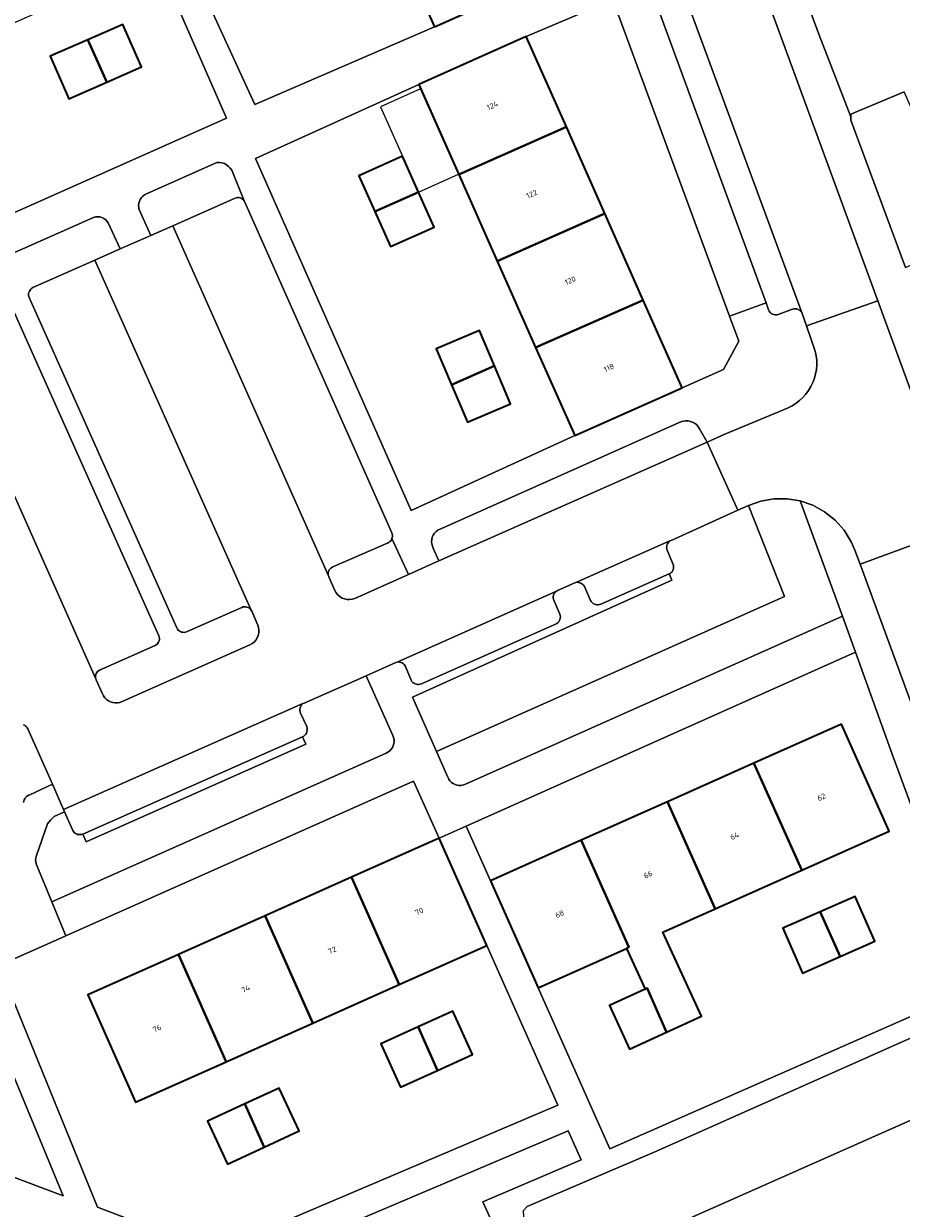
# Model space of a CAD drawing. Header units: metres. Extents: x 110065 to 112666, y 425872 to 427362.
# Tile 96 of 104: x 111628 to 111687, y 426733 to 426812. Entities that reach past the tile are written whole.
import ezdxf

# ---------------------------------------------------------------- set-up
doc = ezdxf.new("R2010")
doc.units = ezdxf.units.M
for name, color, linetype, lineweight in [('B-WE-GR-BEPLANTING_CULTUUR_HEESTERS-GV', 90, 'Continuous', 18), ('B-WE-GR-GRAS-GV', 60, 'Continuous', 13), ('B-WE-OG-BEBOUWING-GV', 7, 'Continuous', 35), ('B-WE-OG-BEBOUWING-T18', 10, 'Continuous', 18), ('B-WE-OG-BEBOUWING_LUIFEL-GV', 7, 'Continuous', 18), ('B-WE-OG-TERREIN_ERF-GV', 7, 'Continuous', 18), ('B-WE-VH-VERHARDING_BETONSTRAATSTEEN-GV', 252, 'Continuous', 18), ('B-WE-VH-VERHARDING_OPEN-GV', 252, 'Continuous', 18), ('B-WE-VH-VERHARDING_TEGEL-GV', 252, 'Continuous', 18)]:
    doc.layers.add(name, color=color, linetype=linetype, lineweight=lineweight)
doc.styles.add('NLCS-ISO-M200-T18', font='NLCS-ISO.ttf')

msp = doc.modelspace()

# ---------------------------------------------------------------- linework, layer by layer
at = {"layer": 'B-WE-GR-BEPLANTING_CULTUUR_HEESTERS-GV', "flags": 128}
for points in [[(111713.536, 426807.758), (111711.593, 426812.04), (111689.742, 426802.374), (111689.412, 426802.426), (111689.222, 426802.611), (111687.57, 426806.333), (111686.974, 426807.675), (111683.438, 426806.195), (111683.419, 426806.004), (111683.432, 426805.784), (111687.065, 426795.984), (111713.536, 426807.758), (111713.536, 426807.758)], [(111642.229, 426802.461), (111642.136, 426802.6), (111642.022, 426802.721), (111641.889, 426802.823), (111641.742, 426802.901), (111641.584, 426802.954), (111641.419, 426802.98), (111641.252, 426802.979), (111636.552, 426800.894), (111636.429, 426800.828), (111636.317, 426800.744), (111636.221, 426800.642), (111636.143, 426800.526), (111636.085, 426800.399), (111636.049, 426800.264), (111636.034, 426800.125), (111636.043, 426799.985), (111636.059, 426799.9), (111636.847, 426798.118), (111638.319, 426798.77), (111642.458, 426800.605), (111642.54, 426800.63), (111642.624, 426800.642), (111642.71, 426800.638), (111642.793, 426800.62), (111642.873, 426800.588), (111642.945, 426800.543), (111643.009, 426800.487), (111643.063, 426800.42), (111642.229, 426802.461), (111642.229, 426802.461)], [(111673.149, 426785.545), (111673.03, 426785.637), (111672.897, 426785.71), (111672.756, 426785.761), (111672.608, 426785.79), (111672.457, 426785.796), (111672.307, 426785.78), (111672.162, 426785.74), (111655.95, 426778.516), (111655.829, 426778.426), (111655.724, 426778.316), (111655.64, 426778.19), (111655.579, 426778.052), (111655.542, 426777.905), (111655.531, 426777.755), (111655.546, 426777.604), (111655.585, 426777.461), (111655.647, 426777.327), (111656.012, 426776.472), (111673.878, 426784.374), (111673.361, 426785.273), (111673.301, 426785.372), (111673.23, 426785.463), (111673.149, 426785.545), (111673.149, 426785.545)], [(111680.056, 426780.468), (111679.19, 426780.611), (111678.312, 426780.607), (111677.447, 426780.457), (111676.619, 426780.165), (111679.013, 426774.121), (111655.854, 426763.803), (111656.613, 426762.087), (111656.675, 426761.961), (111656.756, 426761.847), (111656.855, 426761.748), (111656.969, 426761.665), (111657.095, 426761.603), (111657.229, 426761.562), (111657.368, 426761.543), (111657.508, 426761.547), (111657.652, 426761.575), (111657.789, 426761.627), (111682.869, 426772.813), (111680.056, 426780.468), (111680.056, 426780.468)], [(111654.004, 426775.567), (111652.893, 426777.962), (111652.86, 426777.89), (111652.817, 426777.824), (111652.763, 426777.766), (111652.7, 426777.717), (111652.631, 426777.679), (111648.971, 426776.079), (111648.898, 426776.045), (111648.831, 426776), (111648.772, 426775.944), (111648.723, 426775.879), (111648.685, 426775.808), (111648.66, 426775.731), (111648.647, 426775.651), (111648.647, 426775.57), (111648.661, 426775.49), (111648.691, 426775.416), (111649.1, 426774.502), (111649.184, 426774.35), (111649.294, 426774.214), (111649.425, 426774.1), (111649.574, 426774.009), (111649.736, 426773.946), (111649.906, 426773.911), (111650.08, 426773.906), (111650.253, 426773.932), (111650.418, 426773.986), (111654.004, 426775.567), (111654.004, 426775.567)], [(111652.95, 426764.873), (111651.182, 426768.84), (111647.049, 426767.026), (111646.973, 426766.986), (111646.908, 426766.927), (111646.854, 426766.857), (111646.813, 426766.78), (111646.785, 426766.697), (111646.771, 426766.61), (111646.773, 426766.522), (111646.789, 426766.435), (111646.819, 426766.353), (111647.226, 426765.464), (111647.25, 426765.378), (111647.26, 426765.289), (111647.255, 426765.2), (111647.235, 426765.113), (111647.201, 426765.03), (111647.154, 426764.954), (111647.096, 426764.886), (111647.026, 426764.83), (111646.949, 426764.785), (111647.169, 426764.279), (111632.535, 426757.795), (111632.316, 426758.312), (111632.234, 426758.284), (111632.148, 426758.27), (111632.062, 426758.271), (111631.976, 426758.287), (111631.895, 426758.317), (111631.82, 426758.361), (111631.753, 426758.417), (111631.698, 426758.483), (111631.654, 426758.558), (111631.114, 426759.789), (111630.416, 426759.485), (111630.173, 426759.238), (111629.971, 426758.99), (111629.244, 426756.881), (111629.184, 426756.625), (111629.221, 426756.333), (111630.26, 426753.807), (111652.503, 426763.7), (111652.629, 426763.763), (111652.742, 426763.846), (111652.841, 426763.947), (111652.921, 426764.062), (111652.982, 426764.189), (111653.021, 426764.324), (111653.038, 426764.464), (111653.031, 426764.605), (111653.002, 426764.742), (111652.95, 426764.873), (111652.95, 426764.873)], [(111631.02, 426734.254), (111624.974, 426748.797), (111622.535, 426747.793), (111622.65, 426747.54), (111625.408, 426741.473), (111620.774, 426739.402), (111620.493, 426739.276), (111621.098, 426737.967), (111622.59, 426737.409), (111631.02, 426734.254), (111631.02, 426734.254)], [(111643.509, 426729.62), (111656.594, 426724.739), (111661.903, 426727.31), (111658.932, 426733.846), (111665.476, 426736.651), (111664.617, 426738.578), (111643.509, 426729.62), (111643.509, 426729.62)]]:
    msp.add_lwpolyline(points, close=True, dxfattribs=at)
for points in [[(111627.556, 426793.464), (111637.387, 426771.487), (111637.412, 426771.406), (111637.423, 426771.322), (111637.419, 426771.238), (111637.401, 426771.155), (111637.37, 426771.077), (111637.325, 426771.005), (111637.269, 426770.942), (111637.203, 426770.889), (111637.129, 426770.848), (111633.44, 426769.208), (111633.371, 426769.166), (111633.31, 426769.114), (111633.258, 426769.053), (111633.216, 426768.984), (111633.186, 426768.909), (111633.169, 426768.83), (111633.164, 426768.75), (111633.173, 426768.67), (111633.201, 426768.596), (111633.218, 426768.557), (111633.632, 426767.647), (111633.7, 426767.505), (111633.79, 426767.377), (111633.901, 426767.265), (111634.028, 426767.173), (111634.168, 426767.103), (111634.318, 426767.057), (111634.474, 426767.036), (111634.631, 426767.041), (111634.785, 426767.071), (111634.932, 426767.127), (111643.44, 426770.889), (111643.592, 426770.974), (111643.727, 426771.083), (111643.841, 426771.213), (111643.931, 426771.362), (111643.996, 426771.523), (111644.031, 426771.693), (111644.038, 426771.866), (111644.014, 426772.038), (111643.962, 426772.204), (111643.568, 426773.127), (111643.529, 426773.206), (111643.472, 426773.275), (111643.404, 426773.333), (111643.328, 426773.379), (111643.244, 426773.411), (111643.157, 426773.429), (111643.067, 426773.431), (111642.979, 426773.418), (111642.894, 426773.39), (111639.232, 426771.767), (111639.15, 426771.74), (111639.065, 426771.727), (111638.979, 426771.729), (111638.895, 426771.746), (111638.815, 426771.777), (111638.741, 426771.822), (111638.677, 426771.879), (111638.623, 426771.946), (111638.582, 426772.022), (111628.761, 426793.99), (111628.732, 426794.073), (111628.718, 426794.159), (111628.719, 426794.246), (111628.735, 426794.332), (111628.765, 426794.414), (111628.809, 426794.49), (111628.865, 426794.557), (111628.932, 426794.614), (111629.007, 426794.658), (111633.129, 426796.479), (111634.816, 426797.224), (111634.021, 426798.961), (111633.949, 426799.059), (111633.949, 426799.059), (111633.949, 426799.059), (111633.846, 426799.163), (111633.728, 426799.248), (111633.596, 426799.312), (111633.456, 426799.353), (111633.311, 426799.369), (111633.165, 426799.36), (111633.023, 426799.327), (111621.462, 426794.2)], [(111628.381, 426760.402), (111628.391, 426760.491), (111628.416, 426760.578), (111628.454, 426760.659), (111628.504, 426760.734), (111628.565, 426760.8), (111628.636, 426760.855), (111628.715, 426760.898), (111628.8, 426760.928), (111630.3, 426761.62), (111628.655, 426765.305), (111628.655, 426765.305), (111628.655, 426765.305), (111628.629, 426765.367), (111628.592, 426765.423), (111628.547, 426765.473), (111628.494, 426765.514), (111628.435, 426765.546), (111628.372, 426765.568)]]:
    msp.add_lwpolyline(points, dxfattribs=at)
at = {"layer": 'B-WE-GR-GRAS-GV', "flags": 128}
msp.add_lwpolyline([(111679.013, 426774.121), (111676.619, 426780.165), (111675.917, 426779.849), (111671.467, 426777.844), (111671.392, 426777.806), (111671.327, 426777.751), (111671.271, 426777.686), (111671.226, 426777.613), (111671.194, 426777.534), (111671.176, 426777.451), (111671.171, 426777.365), (111671.18, 426777.28), (111671.203, 426777.198), (111671.599, 426776.246), (111671.624, 426776.165), (111671.634, 426776.08), (111671.63, 426775.995), (111671.611, 426775.912), (111671.578, 426775.833), (111671.531, 426775.762), (111671.474, 426775.699), (111671.406, 426775.648), (111671.33, 426775.609), (111671.528, 426775.188), (111654.257, 426767.411), (111655.854, 426763.803), (111679.013, 426774.121), (111679.013, 426774.121)], close=True, dxfattribs=at)
at = {"layer": 'B-WE-OG-BEBOUWING-GV', "flags": 128}
for points in [[(111662.86, 426815.185), (111660.241, 426821.064), (111647.573, 426815.319), (111648.524, 426813.076), (111654.172, 426815.469), (111655.716, 426812.002), (111662.86, 426815.185), (111662.86, 426815.185)], [(111636.228, 426809.329), (111634.986, 426812.162), (111632.654, 426811.14), (111633.922, 426808.318), (111636.228, 426809.329), (111636.228, 426809.329)], [(111633.922, 426808.318), (111632.654, 426811.14), (111630.154, 426810.044), (111631.396, 426807.211), (111633.922, 426808.318), (111633.922, 426808.318)], [(111664.5, 426805.338), (111661.828, 426811.351), (111654.675, 426808.172), (111657.337, 426802.182), (111664.5, 426805.338), (111664.5, 426805.338)], [(111667.057, 426799.584), (111664.5, 426805.338), (111657.337, 426802.182), (111659.898, 426796.42), (111667.057, 426799.584), (111667.057, 426799.584)], [(111654.663, 426801.004), (111653.598, 426803.391), (111650.69, 426802.094), (111651.749, 426799.719), (111654.663, 426801.004), (111654.663, 426801.004)], [(111655.701, 426798.676), (111654.663, 426801.004), (111651.749, 426799.719), (111652.793, 426797.379), (111655.701, 426798.676), (111655.701, 426798.676)], [(111669.614, 426793.831), (111667.057, 426799.584), (111659.898, 426796.42), (111662.456, 426790.666), (111669.614, 426793.831), (111669.614, 426793.831)], [(111672.211, 426787.987), (111669.614, 426793.831), (111662.456, 426790.666), (111665.059, 426784.808), (111672.211, 426787.987), (111672.211, 426787.987)], [(111659.716, 426789.455), (111658.715, 426791.802), (111655.835, 426790.573), (111656.853, 426788.189), (111659.716, 426789.455), (111659.716, 426789.455)], [(111660.792, 426786.932), (111659.716, 426789.455), (111656.853, 426788.189), (111657.913, 426785.704), (111660.792, 426786.932), (111660.792, 426786.932)], [(111685.978, 426758.505), (111682.802, 426765.625), (111676.981, 426763.028), (111680.161, 426755.91), (111685.978, 426758.505), (111685.978, 426758.505)], [(111680.161, 426755.91), (111676.981, 426763.028), (111671.228, 426760.462), (111674.408, 426753.343), (111680.161, 426755.91), (111680.161, 426755.91)], [(111674.408, 426753.343), (111671.228, 426760.462), (111665.474, 426757.895), (111668.654, 426750.777), (111668.501, 426750.709), (111669.748, 426747.995), (111669.872, 426748.052), (111671.173, 426745.138), (111673.496, 426746.206), (111670.93, 426751.792), (111674.408, 426753.343), (111674.408, 426753.343)], [(111659.218, 426750.898), (111656.034, 426758.038), (111650.204, 426755.439), (111653.379, 426748.294), (111659.218, 426750.898), (111659.218, 426750.898)], [(111668.654, 426750.777), (111665.474, 426757.895), (111659.451, 426755.208), (111662.627, 426748.088), (111668.501, 426750.709), (111668.654, 426750.777), (111668.654, 426750.777)], [(111653.379, 426748.294), (111650.204, 426755.439), (111644.45, 426752.873), (111647.624, 426745.728), (111653.379, 426748.294), (111653.379, 426748.294)], [(111685.035, 426751.176), (111683.722, 426754.168), (111681.396, 426753.147), (111682.729, 426750.164), (111685.035, 426751.176), (111685.035, 426751.176)], [(111682.729, 426750.164), (111681.396, 426753.147), (111678.898, 426752.051), (111680.211, 426749.059), (111682.729, 426750.164), (111682.729, 426750.164)], [(111647.624, 426745.728), (111644.45, 426752.873), (111638.696, 426750.307), (111641.871, 426743.163), (111647.624, 426745.728), (111647.624, 426745.728)], [(111641.871, 426743.163), (111638.696, 426750.307), (111632.649, 426747.611), (111635.833, 426740.471), (111641.871, 426743.163), (111641.871, 426743.163)], [(111671.173, 426745.138), (111669.872, 426748.052), (111669.748, 426747.995), (111667.364, 426746.9), (111668.696, 426744), (111671.173, 426745.138), (111671.173, 426745.138)], [(111658.263, 426743.658), (111656.949, 426746.539), (111654.629, 426745.481), (111655.915, 426742.587), (111658.263, 426743.658), (111658.263, 426743.658)], [(111655.915, 426742.587), (111654.629, 426745.481), (111652.144, 426744.348), (111653.458, 426741.467), (111655.915, 426742.587), (111655.915, 426742.587)], [(111646.711, 426738.565), (111645.392, 426741.415), (111643.115, 426740.362), (111644.391, 426737.491), (111646.711, 426738.565), (111646.711, 426738.565)], [(111644.391, 426737.491), (111643.115, 426740.362), (111640.626, 426739.21), (111641.946, 426736.36), (111644.391, 426737.491), (111644.391, 426737.491)]]:
    msp.add_lwpolyline(points, close=True, dxfattribs=at)
at = {"layer": 'B-WE-OG-BEBOUWING_LUIFEL-GV', "flags": 128}
msp.add_lwpolyline([(111654.663, 426801.004), (111657.333, 426802.191), (111654.803, 426807.884), (111652.126, 426806.689), (111653.598, 426803.391), (111654.663, 426801.004), (111654.663, 426801.004)], close=True, dxfattribs=at)
at = {"layer": 'B-WE-OG-TERREIN_ERF-GV', "flags": 128}
for points in [[(111634.019, 426828.072), (111643.768, 426806.832), (111655.716, 426812.002), (111654.172, 426815.469)], [(111631.407, 426813.915), (111625.655, 426811.342), (111622.336, 426809.858), (111623.561, 426807.12), (111624.85, 426804.347), (111622.411, 426803.192), (111619.919, 426802.012), (111618.604, 426804.843), (111615.406, 426803.407), (111614.152, 426806.199), (111610.838, 426804.717), (111612.072, 426801.958), (111613.308, 426799.189), (111610.881, 426798.106), (111610.773, 426798.058), (111611.431, 426796.585), (111608.943, 426795.473), (111607.047, 426799.719), (111603.621, 426798.19), (111607.105, 426790.472), (111609.774, 426791.658), (111641.887, 426805.92), (111637.248, 426816.527)]]:
    msp.add_lwpolyline(points, dxfattribs=at)
for points in [[(111675.366, 426792.756), (111667.589, 426813.825), (111661.828, 426811.351), (111664.5, 426805.338), (111667.057, 426799.584), (111669.614, 426793.831), (111672.211, 426787.987), (111674.955, 426789.214), (111675.982, 426791.087), (111675.366, 426792.756), (111675.366, 426792.756)], [(111632.654, 426811.14), (111634.986, 426812.162), (111636.228, 426809.329), (111633.922, 426808.318), (111631.396, 426807.211), (111630.154, 426810.044), (111632.654, 426811.14), (111632.654, 426811.14)], [(111654.675, 426808.172), (111643.81, 426803.242), (111654.164, 426779.835), (111665.059, 426784.808), (111662.456, 426790.666), (111659.898, 426796.42), (111657.337, 426802.182), (111654.675, 426808.172), (111654.675, 426808.172)], [(111651.749, 426799.719), (111650.69, 426802.094), (111653.598, 426803.391), (111654.663, 426801.004), (111655.701, 426798.676), (111652.793, 426797.379), (111651.749, 426799.719), (111651.749, 426799.719)], [(111656.853, 426788.189), (111655.835, 426790.573), (111658.715, 426791.802), (111659.716, 426789.455), (111660.792, 426786.932), (111657.913, 426785.704), (111656.853, 426788.189), (111656.853, 426788.189)], [(111683.735, 426770.418), (111657.836, 426758.828), (111659.451, 426755.208), (111665.474, 426757.895), (111671.228, 426760.462), (111676.981, 426763.028), (111682.802, 426765.625), (111685.978, 426758.505), (111680.161, 426755.91), (111674.408, 426753.343), (111670.93, 426751.792), (111673.496, 426746.206), (111671.173, 426745.138), (111668.696, 426744), (111667.364, 426746.9), (111669.748, 426747.995), (111668.501, 426750.709), (111662.627, 426748.088), (111667.4, 426737.383), (111691.897, 426748.145), (111686.19, 426763.63), (111683.735, 426770.418), (111683.735, 426770.418)], [(111637.429, 426731.93), (111641.044, 426730.557), (111663.932, 426740.27), (111659.218, 426750.898), (111653.379, 426748.294), (111647.624, 426745.728), (111641.871, 426743.163), (111635.833, 426740.471), (111632.649, 426747.611), (111638.696, 426750.307), (111644.45, 426752.873), (111650.204, 426755.439), (111656.034, 426758.038), (111654.331, 426761.83), (111631.19, 426751.547), (111626.741, 426749.57), (111633.293, 426733.502), (111637.429, 426731.93), (111637.429, 426731.93)], [(111678.898, 426752.051), (111681.396, 426753.147), (111683.722, 426754.168), (111685.035, 426751.176), (111682.729, 426750.164), (111680.211, 426749.059), (111678.898, 426752.051), (111678.898, 426752.051)], [(111655.915, 426742.587), (111653.458, 426741.467), (111652.144, 426744.348), (111654.629, 426745.481), (111656.949, 426746.539), (111658.263, 426743.658), (111655.915, 426742.587), (111655.915, 426742.587)], [(111644.391, 426737.491), (111641.946, 426736.36), (111640.626, 426739.21), (111643.115, 426740.362), (111645.392, 426741.415), (111646.711, 426738.565), (111644.391, 426737.491), (111644.391, 426737.491)]]:
    msp.add_lwpolyline(points, close=True, dxfattribs=at)
at = {"layer": 'B-WE-VH-VERHARDING_BETONSTRAATSTEEN-GV', "flags": 128}
for points in [[(111672.061, 426815.018), (111680.192, 426792.927), (111680.476, 426792.111), (111685.227, 426793.766), (111676.795, 426816.761), (111672.061, 426815.018), (111672.061, 426815.018)], [(111643.529, 426773.206), (111633.129, 426796.479), (111629.007, 426794.658), (111628.932, 426794.614), (111628.865, 426794.557), (111628.809, 426794.49), (111628.765, 426794.414), (111628.735, 426794.332), (111628.719, 426794.246), (111628.718, 426794.159), (111628.732, 426794.073), (111628.761, 426793.99), (111638.582, 426772.022), (111638.623, 426771.946), (111638.677, 426771.879), (111638.741, 426771.822), (111638.815, 426771.777), (111638.895, 426771.746), (111638.979, 426771.729), (111639.065, 426771.727), (111639.15, 426771.74), (111639.232, 426771.767), (111642.894, 426773.39), (111642.979, 426773.418), (111643.067, 426773.431), (111643.157, 426773.429), (111643.244, 426773.411), (111643.328, 426773.379), (111643.404, 426773.333), (111643.472, 426773.275), (111643.529, 426773.206), (111643.529, 426773.206)], [(111671.203, 426777.198), (111671.18, 426777.28), (111671.171, 426777.365), (111671.176, 426777.451), (111671.194, 426777.534), (111671.226, 426777.613), (111671.271, 426777.686), (111671.327, 426777.751), (111671.392, 426777.806), (111665.134, 426775.044), (111665.218, 426775.053), (111665.302, 426775.048), (111665.384, 426775.03), (111665.462, 426775), (111665.534, 426774.957), (111665.599, 426774.903), (111665.654, 426774.84), (111665.699, 426774.769), (111666.11, 426773.845), (111666.159, 426773.771), (111666.219, 426773.706), (111666.289, 426773.652), (111666.367, 426773.61), (111666.45, 426773.582), (111666.538, 426773.567), (111666.626, 426773.567), (111666.713, 426773.582), (111666.797, 426773.611), (111671.33, 426775.609), (111671.406, 426775.648), (111671.474, 426775.699), (111671.531, 426775.762), (111671.578, 426775.833), (111671.611, 426775.912), (111671.63, 426775.995), (111671.634, 426776.08), (111671.624, 426776.165), (111671.599, 426776.246), (111671.203, 426777.198), (111671.203, 426777.198)], [(111663.658, 426773.862), (111663.635, 426773.943), (111663.625, 426774.026), (111663.629, 426774.11), (111663.646, 426774.192), (111663.676, 426774.271), (111663.718, 426774.344), (111663.77, 426774.409), (111663.833, 426774.465), (111653.235, 426769.747), (111653.32, 426769.756), (111653.405, 426769.751), (111653.488, 426769.731), (111653.566, 426769.697), (111653.637, 426769.651), (111653.699, 426769.592), (111653.75, 426769.524), (111653.789, 426769.448), (111654.178, 426768.536), (111654.228, 426768.464), (111654.289, 426768.401), (111654.36, 426768.348), (111654.436, 426768.308), (111654.517, 426768.28), (111654.601, 426768.265), (111654.687, 426768.264), (111654.772, 426768.276), (111654.854, 426768.301), (111663.783, 426772.271), (111663.86, 426772.314), (111663.93, 426772.369), (111663.989, 426772.434), (111664.037, 426772.509), (111664.072, 426772.59), (111664.093, 426772.676), (111664.099, 426772.764), (111664.091, 426772.852), (111664.069, 426772.938), (111663.658, 426773.862), (111663.658, 426773.862)], [(111646.819, 426766.353), (111646.789, 426766.435), (111646.773, 426766.522), (111646.771, 426766.61), (111646.785, 426766.697), (111646.813, 426766.78), (111646.854, 426766.857), (111646.908, 426766.927), (111646.973, 426766.986), (111631.044, 426759.946), (111631.114, 426759.789), (111631.654, 426758.558), (111631.698, 426758.483), (111631.753, 426758.417), (111631.82, 426758.361), (111631.895, 426758.317), (111631.976, 426758.287), (111632.062, 426758.271), (111632.148, 426758.27), (111632.234, 426758.284), (111632.316, 426758.312), (111646.949, 426764.785), (111647.026, 426764.83), (111647.096, 426764.886), (111647.154, 426764.954), (111647.201, 426765.03), (111647.235, 426765.113), (111647.255, 426765.2), (111647.26, 426765.289), (111647.25, 426765.378), (111647.226, 426765.464), (111646.819, 426766.353), (111646.819, 426766.353)], [(111663.52, 426728.688), (111692.09, 426741.339), (111692.423, 426741.486), (111690.379, 426746.073), (111689.235, 426745.563), (111670.491, 426737.211), (111661.902, 426733.53), (111661.633, 426733.251), (111661.644, 426732.863), (111663.52, 426728.688), (111663.52, 426728.688)], [(111665.435, 426721.545), (111670.222, 426719.784), (111671.486, 426723.133), (111672.036, 426724.357), (111672.498, 426724.997), (111673.81, 426726.195), (111674.988, 426726.993), (111676.228, 426727.54), (111694.465, 426735.865), (111692.09, 426741.339), (111663.52, 426728.688), (111665.451, 426724.062), (111665.674, 426722.605), (111665.565, 426721.889), (111665.435, 426721.545), (111665.435, 426721.545)]]:
    msp.add_lwpolyline(points, close=True, dxfattribs=at)
for points in [[(111687.627, 426816.282), (111685.177, 426815.194), (111682.737, 426814.11), (111680.656, 426813.249), (111681.311, 426811.506), (111681.311, 426811.506), (111681.311, 426811.506), (111683.419, 426806.004), (111683.438, 426806.195), (111686.974, 426807.675)], [(111628.372, 426765.568), (111628.435, 426765.546), (111628.494, 426765.514), (111628.547, 426765.473), (111628.592, 426765.423), (111628.629, 426765.367), (111628.655, 426765.305), (111630.3, 426761.62), (111631.044, 426759.946), (111646.973, 426766.986), (111647.049, 426767.026), (111651.182, 426768.84), (111653.156, 426769.717), (111653.235, 426769.747), (111663.833, 426774.465), (111663.906, 426774.503), (111665.057, 426775.015), (111665.134, 426775.044), (111671.392, 426777.806), (111671.467, 426777.844), (111675.917, 426779.849), (111673.878, 426784.374), (111656.012, 426776.472), (111654.004, 426775.567), (111650.418, 426773.986), (111650.253, 426773.932), (111650.08, 426773.906), (111649.906, 426773.911), (111649.736, 426773.946), (111649.574, 426774.009), (111649.425, 426774.1), (111649.294, 426774.214), (111649.184, 426774.35), (111649.1, 426774.502), (111648.691, 426775.416), (111648.661, 426775.49), (111648.661, 426775.49), (111648.661, 426775.49), (111638.319, 426798.77), (111636.847, 426798.118), (111634.816, 426797.224), (111633.129, 426796.479), (111643.529, 426773.206), (111643.568, 426773.127), (111643.962, 426772.204), (111644.014, 426772.038), (111644.038, 426771.866), (111644.031, 426771.693), (111643.996, 426771.523), (111643.931, 426771.362), (111643.841, 426771.213), (111643.727, 426771.083), (111643.592, 426770.974), (111643.44, 426770.889), (111634.932, 426767.127), (111634.785, 426767.071), (111634.631, 426767.041), (111634.474, 426767.036), (111634.318, 426767.057), (111634.168, 426767.103), (111634.028, 426767.173), (111633.901, 426767.265), (111633.79, 426767.377), (111633.7, 426767.505), (111633.632, 426767.647), (111633.218, 426768.557), (111633.201, 426768.596), (111633.173, 426768.67), (111622.653, 426792.272)]]:
    msp.add_lwpolyline(points, dxfattribs=at)
for points in [[(111677.785, 426793.643), (111677.958, 426793.17, 0.412421), (111678.6, 426792.873), (111679.549, 426793.224, -0.412484), (111680.192, 426792.927), (111672.061, 426815.018), (111671.855, 426815.577, -0.407355), (111671.566, 426814.942), (111670.631, 426814.578, 0.4105), (111670.343, 426813.94)], [(111675.917, 426779.849), (111676.619, 426780.165), (111677.447, 426780.457), (111678.312, 426780.607), (111679.19, 426780.611), (111680.056, 426780.468), (111680.903, 426780.176), (111681.688, 426779.744), (111682.388, 426779.185), (111682.983, 426778.515), (111683.455, 426777.754), (111683.701, 426777.189), (111684.045, 426776.254), (111690.747, 426778.711), (111685.227, 426793.766), (111680.476, 426792.111), (111681.06, 426790.433, -0.390423), (111678.955, 426786.537), (111675.053, 426784.918), (111673.878, 426784.374)]]:
    msp.add_lwpolyline(points, format="xyb", close=True, dxfattribs=at)
at = {"layer": 'B-WE-VH-VERHARDING_OPEN-GV', "flags": 128}
for points in [[(111662.86, 426815.185), (111655.716, 426812.002), (111643.768, 426806.832), (111634.019, 426828.072)], [(111637.248, 426816.527), (111641.887, 426805.92), (111609.774, 426791.658)], [(111622.653, 426792.272), (111633.173, 426768.67), (111633.164, 426768.75), (111633.169, 426768.83), (111633.186, 426768.909), (111633.216, 426768.984), (111633.258, 426769.053), (111633.31, 426769.114), (111633.371, 426769.166), (111633.44, 426769.208), (111637.129, 426770.848), (111637.203, 426770.889), (111637.269, 426770.942), (111637.325, 426771.005), (111637.37, 426771.077), (111637.401, 426771.155), (111637.419, 426771.238), (111637.423, 426771.322), (111637.412, 426771.406), (111637.387, 426771.487), (111627.556, 426793.464)], [(111637.429, 426731.93), (111633.293, 426733.502), (111626.741, 426749.57), (111631.19, 426751.547), (111630.26, 426753.807), (111629.221, 426756.333), (111629.184, 426756.625), (111629.244, 426756.881), (111629.971, 426758.99), (111630.173, 426759.238), (111630.416, 426759.485), (111631.114, 426759.789), (111631.044, 426759.946), (111630.3, 426761.62), (111628.8, 426760.928), (111628.715, 426760.898), (111628.636, 426760.855), (111628.565, 426760.8), (111628.504, 426760.734), (111628.454, 426760.659), (111628.416, 426760.578), (111628.391, 426760.491), (111628.381, 426760.402)], [(111661.633, 426733.251), (111661.902, 426733.53), (111670.491, 426737.211), (111689.235, 426745.563), (111690.379, 426746.073), (111692.423, 426741.486), (111693.771, 426742.277), (111694.108, 426742.58), (111694.829, 426743.531), (111695.125, 426744.292), (111695.25, 426745.451), (111695.169, 426745.985), (111694.03, 426749.082), (111691.897, 426748.145), (111667.4, 426737.383), (111662.627, 426748.088), (111659.451, 426755.208), (111657.836, 426758.828), (111656.034, 426758.038), (111659.218, 426750.898), (111663.932, 426740.27), (111641.044, 426730.557)], [(111624.974, 426748.797), (111631.02, 426734.254), (111622.59, 426737.409)], [(111643.509, 426729.62), (111664.617, 426738.578), (111665.476, 426736.651), (111658.932, 426733.846), (111661.903, 426727.31)]]:
    msp.add_lwpolyline(points, dxfattribs=at)
msp.add_lwpolyline([(111621.462, 426794.2), (111633.023, 426799.327), (111633.165, 426799.36), (111633.311, 426799.369), (111633.456, 426799.353), (111633.596, 426799.312), (111633.728, 426799.248), (111633.846, 426799.163), (111633.949, 426799.059), (111634.021, 426798.961), (111634.816, 426797.224), (111636.847, 426798.118), (111636.059, 426799.9), (111636.043, 426799.985), (111636.034, 426800.125), (111636.049, 426800.264), (111636.085, 426800.399), (111636.143, 426800.526), (111636.221, 426800.642), (111636.317, 426800.744), (111636.429, 426800.828), (111636.552, 426800.894), (111641.252, 426802.979), (111641.419, 426802.98), (111641.584, 426802.954), (111641.742, 426802.901), (111641.889, 426802.823), (111642.022, 426802.721), (111642.136, 426802.6), (111642.229, 426802.461), (111643.063, 426800.42), (111643.104, 426800.345), (111652.879, 426778.337), (111652.905, 426778.265), (111652.92, 426778.189), (111652.923, 426778.112), (111652.914, 426778.036), (111652.893, 426777.962), (111654.004, 426775.567), (111656.012, 426776.472), (111655.647, 426777.327), (111655.585, 426777.461), (111655.546, 426777.604), (111655.531, 426777.755), (111655.542, 426777.905), (111655.579, 426778.052), (111655.64, 426778.19), (111655.724, 426778.316), (111655.829, 426778.426), (111655.95, 426778.516), (111672.162, 426785.74), (111672.307, 426785.78), (111672.457, 426785.796), (111672.608, 426785.79), (111672.756, 426785.761), (111672.897, 426785.71), (111673.03, 426785.637), (111673.149, 426785.545), (111673.23, 426785.463), (111673.301, 426785.372), (111673.361, 426785.273), (111673.878, 426784.374), (111675.053, 426784.918), (111678.955, 426786.537, 0.390423), (111681.06, 426790.433), (111680.476, 426792.111), (111680.192, 426792.927, 0.412484), (111679.549, 426793.224), (111678.6, 426792.873, -0.412421), (111677.958, 426793.17), (111677.785, 426793.643), (111675.366, 426792.756), (111675.982, 426791.087), (111674.955, 426789.214), (111672.211, 426787.987), (111665.059, 426784.808), (111654.164, 426779.835), (111643.81, 426803.242), (111654.675, 426808.172), (111661.828, 426811.351), (111667.589, 426813.825)], format="xyb", dxfattribs=at)
for points in [[(111643.104, 426800.345), (111643.063, 426800.42), (111643.009, 426800.487), (111642.945, 426800.543), (111642.873, 426800.588), (111642.793, 426800.62), (111642.71, 426800.638), (111642.624, 426800.642), (111642.54, 426800.63), (111642.458, 426800.605), (111638.319, 426798.77), (111648.661, 426775.49), (111648.647, 426775.57), (111648.647, 426775.651), (111648.66, 426775.731), (111648.685, 426775.808), (111648.723, 426775.879), (111648.772, 426775.944), (111648.831, 426776), (111648.898, 426776.045), (111648.971, 426776.079), (111652.631, 426777.679), (111652.7, 426777.717), (111652.763, 426777.766), (111652.817, 426777.824), (111652.86, 426777.89), (111652.893, 426777.962), (111652.914, 426778.036), (111652.923, 426778.112), (111652.92, 426778.189), (111652.905, 426778.265), (111652.879, 426778.337), (111643.104, 426800.345), (111643.104, 426800.345)], [(111694.623, 426768.14), (111690.747, 426778.711), (111684.045, 426776.254), (111694.03, 426749.082), (111700.728, 426751.523), (111694.623, 426768.14), (111694.623, 426768.14)], [(111671.528, 426775.188), (111671.33, 426775.609), (111666.797, 426773.611), (111666.713, 426773.582), (111666.626, 426773.567), (111666.538, 426773.567), (111666.45, 426773.582), (111666.367, 426773.61), (111666.289, 426773.652), (111666.219, 426773.706), (111666.159, 426773.771), (111666.11, 426773.845), (111665.699, 426774.769), (111665.654, 426774.84), (111665.599, 426774.903), (111665.534, 426774.957), (111665.462, 426775), (111665.384, 426775.03), (111665.302, 426775.048), (111665.218, 426775.053), (111665.134, 426775.044), (111665.057, 426775.015), (111663.906, 426774.503), (111663.833, 426774.465), (111663.77, 426774.409), (111663.718, 426774.344), (111663.676, 426774.271), (111663.646, 426774.192), (111663.629, 426774.11), (111663.625, 426774.026), (111663.635, 426773.943), (111663.658, 426773.862), (111664.069, 426772.938), (111664.091, 426772.852), (111664.099, 426772.764), (111664.093, 426772.676), (111664.072, 426772.59), (111664.037, 426772.509), (111663.989, 426772.434), (111663.93, 426772.369), (111663.86, 426772.314), (111663.783, 426772.271), (111654.854, 426768.301), (111654.772, 426768.276), (111654.687, 426768.264), (111654.601, 426768.265), (111654.517, 426768.28), (111654.436, 426768.308), (111654.36, 426768.348), (111654.289, 426768.401), (111654.228, 426768.464), (111654.178, 426768.536), (111653.789, 426769.448), (111653.75, 426769.524), (111653.699, 426769.592), (111653.637, 426769.651), (111653.566, 426769.697), (111653.488, 426769.731), (111653.405, 426769.751), (111653.32, 426769.756), (111653.235, 426769.747), (111653.156, 426769.717), (111651.182, 426768.84), (111652.95, 426764.873), (111653.002, 426764.742), (111653.031, 426764.605), (111653.038, 426764.464), (111653.021, 426764.324), (111652.982, 426764.189), (111652.921, 426764.062), (111652.841, 426763.947), (111652.742, 426763.846), (111652.629, 426763.763), (111652.503, 426763.7), (111630.26, 426753.807), (111631.19, 426751.547), (111654.331, 426761.83), (111656.034, 426758.038), (111657.836, 426758.828), (111683.735, 426770.418), (111682.869, 426772.813), (111657.789, 426761.627), (111657.652, 426761.575), (111657.508, 426761.547), (111657.368, 426761.543), (111657.229, 426761.562), (111657.095, 426761.603), (111656.969, 426761.665), (111656.855, 426761.748), (111656.756, 426761.847), (111656.675, 426761.961), (111656.613, 426762.087), (111655.854, 426763.803), (111654.257, 426767.411), (111671.528, 426775.188), (111671.528, 426775.188)]]:
    msp.add_lwpolyline(points, close=True, dxfattribs=at)
at = {"layer": 'B-WE-VH-VERHARDING_TEGEL-GV', "flags": 128}
msp.add_lwpolyline([(111653.966, 426842.992), (111654.094, 426843.05), (111657.388, 426841.573), (111666.451, 426816.876), (111667.589, 426813.825), (111675.366, 426792.756), (111677.785, 426793.643), (111670.343, 426813.94, -0.4105), (111670.631, 426814.578), (111671.566, 426814.942, 0.407355), (111671.855, 426815.577), (111670.67, 426818.721, 0.412291), (111670.029, 426819.013), (111669.14, 426818.685, -0.415048), (111668.497, 426818.982), (111660.853, 426839.811, -0.40543), (111661.135, 426840.447), (111662.106, 426840.839, 0.404942), (111662.389, 426841.473, 0.391423), (111654.18, 426845.322), (111653.082, 426844.952)], format="xyb", close=True, dxfattribs=at)
for points in [[(111676.795, 426816.761), (111685.227, 426793.766), (111690.747, 426778.711)], [(111687.065, 426795.984), (111683.432, 426805.784), (111683.419, 426806.004), (111681.311, 426811.506), (111680.656, 426813.249)]]:
    msp.add_lwpolyline(points, dxfattribs=at)
for points in [[(111683.455, 426777.754), (111682.983, 426778.515), (111682.388, 426779.185), (111681.688, 426779.744), (111680.903, 426780.176), (111680.056, 426780.468), (111682.869, 426772.813), (111683.735, 426770.418), (111686.19, 426763.63), (111691.897, 426748.145), (111694.03, 426749.082), (111684.045, 426776.254), (111683.701, 426777.189), (111683.455, 426777.754), (111683.455, 426777.754)], [(111647.169, 426764.279), (111646.949, 426764.785), (111632.316, 426758.312), (111632.535, 426757.795), (111647.169, 426764.279), (111647.169, 426764.279)]]:
    msp.add_lwpolyline(points, close=True, dxfattribs=at)

# ---------------------------------------------------------------- texts
at = {"layer": 'B-WE-OG-BEBOUWING-T18', "char_height": 0.36, "attachment_point": 5, "rotation": 24, "style": 'NLCS-ISO-M200-T18'}
for s, insert in [('124', (111659.587, 426806.762)), ('122', (111662.197, 426800.881)), ('120', (111664.756, 426795.125)), ('118', (111667.334, 426789.322)), ('62', (111681.48, 426760.768)), ('64', (111675.695, 426758.186)), ('66', (111669.941, 426755.619)), ('70', (111654.709, 426753.166)), ('68', (111664.052, 426752.992)), ('72', (111648.914, 426750.583)), ('74', (111643.16, 426748.018)), ('76', (111637.262, 426745.389))]:
    msp.add_mtext(s, dxfattribs=dict(at, insert=insert))

doc.saveas('drawing.dxf')
